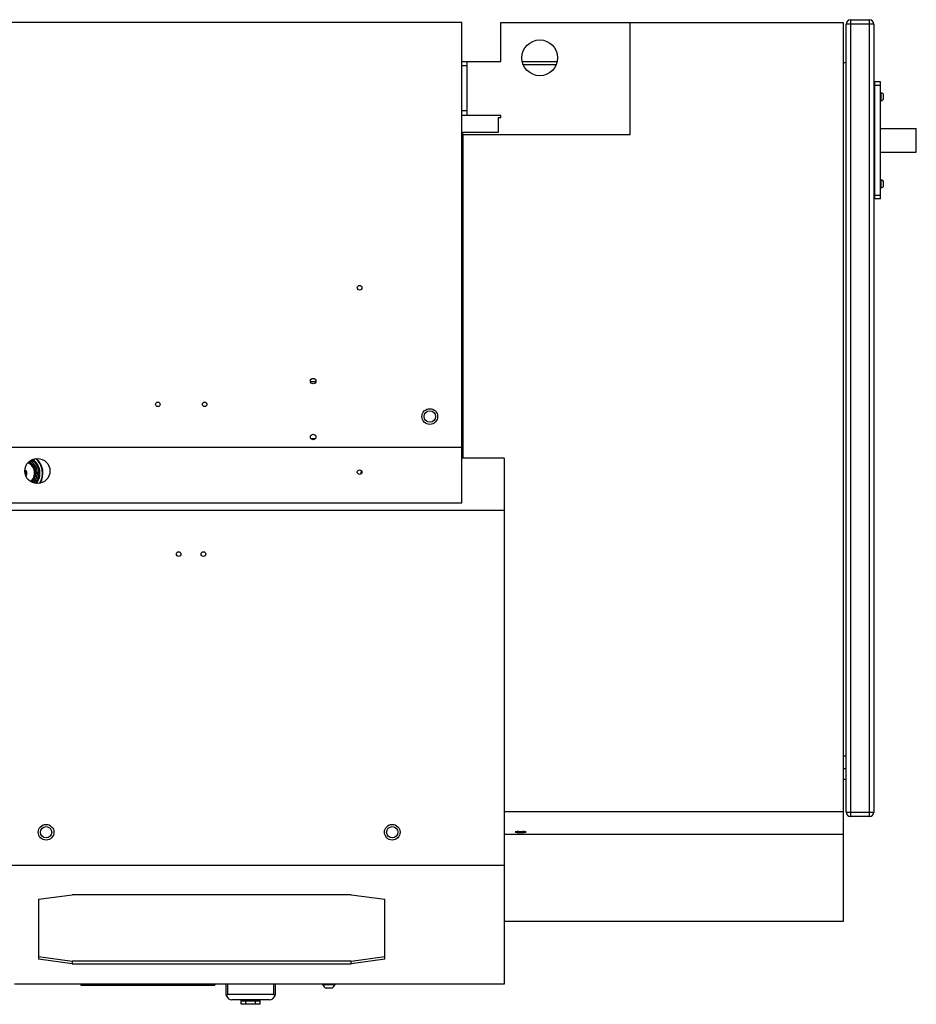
# Model space of a CAD drawing. Header units: inches. Extents: x -80 to 20, y -32 to 10.
# Tile 3 of 3: x -11 to 20, y -25 to 10. Entities that reach past the tile are written whole.
import ezdxf

# ---------------------------------------------------------------- set-up
doc = ezdxf.new("R2010")
doc.units = ezdxf.units.IN
doc.header["$MEASUREMENT"] = 0

msp = doc.modelspace()

# ---------------------------------------------------------------- linework, layer by layer
at = {"color": 7, "linetype": 'Continuous', "lineweight": 25}
for p, q in [((4.262, 9.765), (-51.722, 9.765)), ((4.262, -7.164), (4.262, 9.765)), ((5.64, 9.773), (17.719, 9.773)), ((5.64, 8.395), (5.64, 9.773)), ((10.207, 5.826), (10.207, 9.773)), ((17.719, 9.773), (17.719, -21.92)), ((17.973, 9.868), (17.973, -18.223)), ((17.973, 9.868), (18.642, 9.868)), ((18.642, -18.223), (18.642, 9.868)), ((18.799, 9.71), (17.815, 9.71)), ((17.815, -18.065), (17.815, 9.71)), ((18.799, 9.71), (18.799, -18.065)), ((4.262, 8.395), (5.64, 8.395)), ((4.459, 6.505), (4.459, 8.395)), ((7.63, 8.385), (6.4, 8.385)), ((17.815, 8.351), (17.719, 8.351)), ((4.459, 8.237), (4.262, 8.237)), ((7.595, 8.277), (6.435, 8.277)), ((19.036, 7.683), (18.799, 7.683)), ((18.819, 7.683), (18.819, 3.549)), ((19.036, 3.549), (19.036, 7.683)), ((18.799, 7.565), (19.036, 7.565)), ((19.055, 7.289), (19.036, 7.289)), ((19.055, 7.013), (19.055, 7.289)), ((19.036, 7.013), (19.055, 7.013)), ((19.138, 7.096), (19.138, 7.206)), ((4.262, 6.662), (4.459, 6.662)), ((4.262, 6.505), (5.64, 6.505)), ((5.561, 5.905), (5.561, 6.417)), ((5.561, 6.417), (5.64, 6.417)), ((5.64, 6.417), (5.64, 6.505)), ((4.301, 5.905), (5.561, 5.905)), ((4.301, 5.826), (4.301, 5.905)), ((19.036, 6.029), (20.294, 6.029)), ((20.294, 5.202), (20.294, 6.029)), ((4.262, 5.67), (4.301, 5.67)), ((4.301, 5.591), (4.262, 5.591)), ((4.301, 5.826), (10.207, 5.826)), ((4.301, 5.826), (4.301, -5.586)), ((19.036, 5.202), (20.294, 5.202)), ((4.262, 4.568), (4.301, 4.568)), ((4.262, 4.332), (4.301, 4.332)), ((19.055, 4.218), (19.036, 4.218)), ((19.055, 3.943), (19.055, 4.218)), ((19.036, 3.943), (19.055, 3.943)), ((19.138, 4.025), (19.138, 4.135)), ((4.262, 3.67), (4.301, 3.664)), ((19.036, 3.667), (18.799, 3.667)), ((19.036, 3.549), (18.799, 3.549)), ((4.262, 2.973), (4.301, 2.969)), ((4.301, -1.353), (4.262, -1.357)), ((4.301, -2.048), (4.262, -2.054)), ((-1.07, -2.889), (-0.879, -2.889)), ((4.262, -3.712), (4.301, -3.718)), ((4.262, -3.909), (4.301, -3.909)), ((4.301, -4.066), (4.262, -4.066)), ((-31.171, -5.196), (4.262, -5.196)), ((-1.051, -4.901), (-0.897, -4.901)), ((5.758, -5.586), (4.262, -5.586)), ((5.758, -5.586), (5.758, -24.129)), ((-10.77, -6.117), (-10.762, -6.117)), ((-10.748, -6.117), (-10.695, -6.117)), ((-10.521, -6.117), (-10.502, -6.117)), ((0.719, -6.117), (0.725, -6.028)), ((0.719, -6.141), (0.719, -6.117)), ((0.737, -6.117), (0.719, -6.117)), ((0.738, -6.117), (0.741, -6.057)), ((-31.171, -7.164), (4.262, -7.164)), ((5.758, -7.436), (-13.041, -7.436)), ((17.815, -16.097), (17.719, -16.097)), ((17.719, -16.528), (17.815, -16.528)), ((17.815, -16.922), (17.719, -16.922)), ((5.758, -18.04), (17.719, -18.04)), ((17.815, -18.065), (18.799, -18.065)), ((18.642, -18.223), (17.973, -18.223)), ((5.758, -18.839), (17.719, -18.839)), ((6.262, -18.751), (6.42, -18.751)), ((6.262, -18.751), (6.262, -18.783)), ((6.262, -18.783), (6.42, -18.783)), ((6.42, -18.783), (6.42, -18.751)), ((-14.321, -19.936), (5.758, -19.936)), ((-10.655, -21.141), (-9.474, -20.977)), ((-10.655, -21.141), (-10.655, -23.251)), ((0.368, -20.977), (-9.474, -20.977)), ((0.368, -20.977), (1.549, -21.141)), ((1.549, -23.251), (1.549, -21.141)), ((17.719, -21.92), (5.758, -21.92)), ((-10.655, -23.161), (-9.474, -23.326)), ((-9.474, -23.415), (-10.655, -23.251)), ((0.368, -23.326), (1.549, -23.161)), ((1.549, -23.251), (0.368, -23.415)), ((-9.474, -23.326), (-9.474, -23.415)), ((0.368, -23.326), (-9.474, -23.326)), ((-9.474, -23.415), (0.368, -23.415)), ((0.368, -23.415), (0.368, -23.326)), ((5.758, -24.129), (-11.506, -24.129)), ((-9.163, -24.129), (-9.163, -24.163)), ((-9.163, -24.163), (-4.439, -24.163)), ((-4.439, -24.129), (-4.439, -24.163)), ((-4.04, -24.487), (-4.04, -24.129)), ((-4.001, -24.129), (-4.001, -24.487)), ((-2.357, -24.487), (-2.357, -24.129)), ((-2.318, -24.129), (-2.318, -24.487)), ((-0.659, -24.129), (-0.659, -24.144)), ((-0.659, -24.144), (-0.187, -24.144)), ((-0.624, -24.144), (-0.63, -24.149)), ((-0.63, -24.149), (-0.63, -24.154)), ((-0.216, -24.149), (-0.63, -24.149)), ((-0.216, -24.154), (-0.63, -24.154)), ((-0.513, -24.273), (-0.514, -24.273)), ((-0.469, -24.273), (-0.513, -24.273)), ((-0.468, -24.273), (-0.469, -24.273)), ((-0.466, -24.273), (-0.468, -24.273)), ((-0.379, -24.273), (-0.466, -24.273)), ((-0.378, -24.273), (-0.379, -24.273)), ((-0.377, -24.273), (-0.378, -24.273)), ((-0.333, -24.273), (-0.377, -24.273)), ((-0.332, -24.273), (-0.333, -24.273)), ((-0.216, -24.149), (-0.222, -24.144)), ((-0.216, -24.154), (-0.216, -24.149)), ((-0.187, -24.144), (-0.187, -24.129)), ((-4.001, -24.487), (-2.357, -24.487)), ((-2.514, -24.684), (-3.843, -24.684)), ((-3.514, -24.842), (-3.514, -24.684)), ((-3.514, -24.723), (-2.844, -24.723)), ((-2.844, -24.842), (-3.514, -24.842)), ((-3.345, -24.842), (-3.345, -24.723)), ((-3.013, -24.842), (-3.013, -24.723)), ((-2.844, -24.842), (-2.844, -24.684))]:
    msp.add_line(p, q, dxfattribs=at)
at = {"color": 7, "linetype": 'Continuous', "lineweight": 25, "flags": 128}
for points in [[(6.262, -18.751), (6.218, -18.753), (6.181, -18.756), (6.157, -18.761), (6.148, -18.767), (6.157, -18.773), (6.181, -18.779), (6.218, -18.782), (6.262, -18.783)], [(6.42, -18.783), (6.463, -18.782), (6.5, -18.779), (6.525, -18.773), (6.534, -18.767), (6.525, -18.761), (6.5, -18.756), (6.463, -18.753), (6.42, -18.751)], [(-4.029, -24.554), (-4.04, -24.488), (-4.04, -24.487)], [(-4.001, -24.487), (-4.001, -24.488), (-4.029, -24.554)], [(-2.329, -24.554), (-2.357, -24.488), (-2.357, -24.487)], [(-2.318, -24.487), (-2.318, -24.488), (-2.329, -24.554)]]:
    msp.add_lwpolyline(points, dxfattribs=at)
at = {"color": 7, "linetype": 'Continuous', "lineweight": 25}
for centre, radius in [((7.015, 8.523), 0.63), ((0.664, 0.418), 0.0814), ((-0.974, -2.873), 0.0968), ((-6.451, -3.692), 0.0814), ((-4.801, -3.692), 0.0814), ((3.139, -4.121), 0.276), ((3.139, -4.121), 0.199), ((-0.974, -4.842), 0.0968), ((-10.699, -6.042), 0.443), ((0.664, -6.082), 0.0814), ((-5.718, -8.971), 0.0814), ((-4.844, -8.971), 0.0814), ((-10.391, -18.775), 0.276), ((-10.391, -18.775), 0.199), ((1.813, -18.775), 0.276), ((1.813, -18.775), 0.199)]:
    msp.add_circle(centre, radius, dxfattribs=at)
for centre, radius, start, end in [((17.973, 9.71), 0.157, 90, 180), ((18.642, 9.71), 0.157, 0, 90), ((19.055, 7.206), 0.0827, 0, 90), ((19.055, 7.096), 0.0827, 270, 0), ((19.055, 4.135), 0.0827, 0, 90), ((19.055, 4.025), 0.0827, 270, 0), ((-11.191, -6.117), 0.394, 310.4396, 66.819), ((-11.191, -6.117), 0.428, 312.0772, 65.5616), ((-11.191, -6.117), 0.421, 311.7035, 65.0896), ((-11.191, -6.117), 0.443, 312.8097, 64.4488), ((-11.191, -6.117), 0.495, 315.6648, 61.5938), ((-11.191, -6.117), 0.547, 318.7602, 58.4983), ((-11.191, -6.117), 0.583, 321.0669, 56.1916), ((-11.191, -6.117), 0.669, 327.1968, 50.0618), ((-11.191, -6.117), 0.689, 328.7411, 48.5175), ((-11.191, -6.117), 0.0827, 323.8554, 53.4032), ((-11.191, -6.117), 0.126, 311.1712, 66.0874), ((-11.191, -6.117), 0.123, 311.6288, 65.6297), ((-11.191, -6.117), 0.118, 312.5076, 64.7509), ((17.973, -18.065), 0.157, 180, 270), ((18.642, -18.065), 0.157, 270, 0), ((-0.476, -24.12), 0.157, 192.6731, 256.0528), ((-0.37, -24.12), 0.157, 283.9448, 347.3269), ((-3.843, -24.487), 0.197, 199.7084, 270), ((-2.514, -24.487), 0.197, 270, 340.2916)]:
    msp.add_arc(centre, radius, start, end, dxfattribs=at)

doc.saveas('drawing.dxf')
